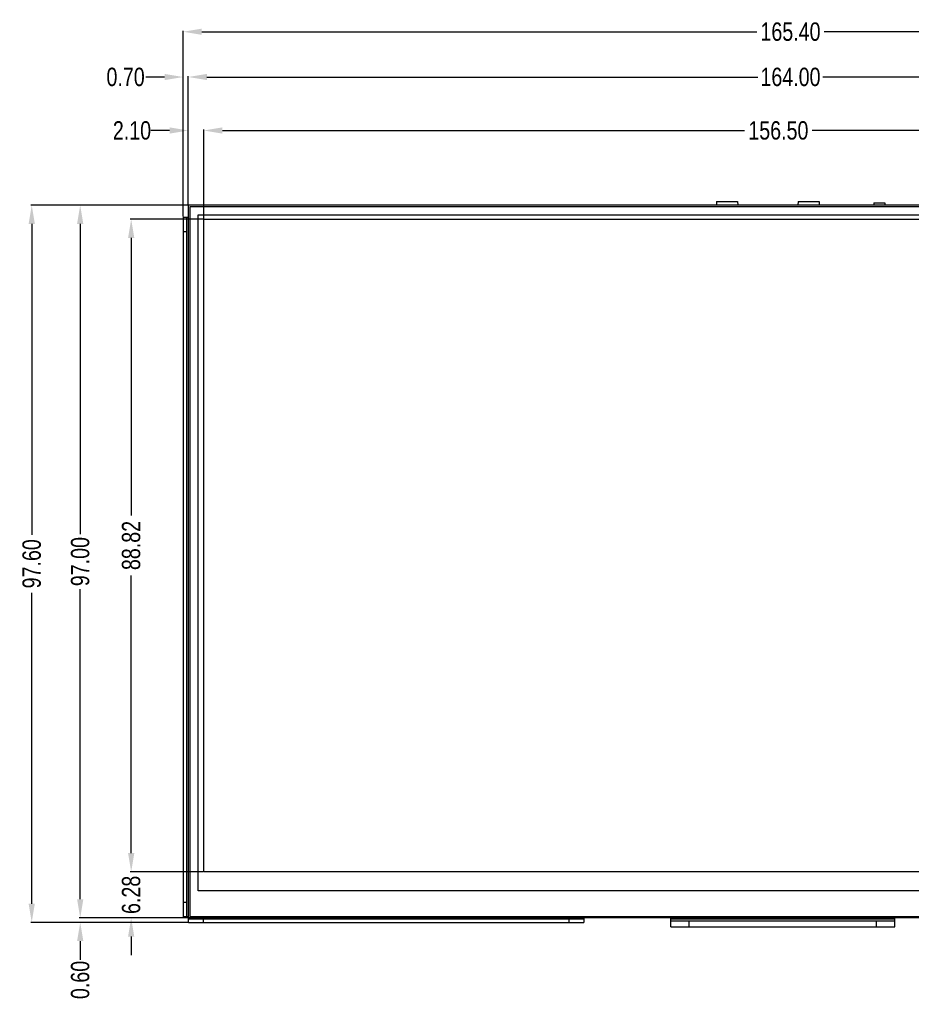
# Model space of a CAD drawing. Header units: millimetres. Extents: x 718 to 1157, y -195 to -52.
# Tile 1 of 156: x 718 to 839, y -191 to -57. Entities that reach past the tile are written whole.
import ezdxf

# ---------------------------------------------------------------- set-up
doc = ezdxf.new("R2010")
doc.units = ezdxf.units.MM
doc.header["$LTSCALE"] = 1.21
doc.header["$MEASUREMENT"] = 0
doc.header["$PDMODE"] = 3
doc.header["$PDSIZE"] = 0.3125
doc.layers.get('0').update_dxf_attribs({"linetype": 'CONTINUOUS'})
doc.layers.get('DEFPOINTS').update_dxf_attribs({"linetype": 'CONTINUOUS'})
doc.layers.add('Dim', color=3, linetype='CONTINUOUS', lineweight=25)
doc.styles.get("Standard").update_dxf_attribs({"font": 'txt', "width": 0.8})
doc.dimstyles.get("Standard").update_dxf_attribs({"dimtxt": 0.15625, "dimasz": 0.1875, "dimexe": 0.125, "dimexo": 0.0625, "dimgap": 0.09, "dimtad": 0, "dimtih": 1, "dimtoh": 1, "dimzin": 4, "dimdsep": 46, "dimtxsty": 'Standard', "dimblk": '_FILLED', "dimblk1": '_FILLED', "dimblk2": '_FILLED', "dimcen": 0.09, "dimazin": 1, "dimtp": 0.01, "dimtm": 0.01, "dimtfac": 1, "dimtofl": 0, "dimtmove": 0, "dimatfit": 3, "dimldrblk": '_FILLED', "dimfxl": 1, "dimtolj": 1, "dimtzin": 4, "dimarcsym": 0})

# ---------------------------------------------------------------- blocks, each defined once
blk = doc.blocks.new('_FILLED')
at = {"color": 0, "linetype": 'ByBlock'}
blk.add_solid([(0, 0), (-1, 0.167), (-1, -0.167)], dxfattribs=at)
blk = doc.blocks.new('*D116')
at = {"layer": 'DEFPOINTS', "color": 0}
for p in [(899.25, -72.17), (742.75, -84.24), (899.25, -84.24)]:
    blk.add_point(p, dxfattribs=at)
at = {"layer": 'Dim', "color": 0, "lineweight": -2}
for p, q in [((742.75, -84.18), (742.75, -72.04)), ((745.29, -72.17), (816.41, -72.17)), ((896.71, -72.17), (825.59, -72.17)), ((899.25, -84.18), (899.25, -72.04))]:
    blk.add_line(p, q, dxfattribs=at)
at = {"layer": 'Dim', "color": 0, "lineweight": -2, "xscale": 2.54, "yscale": 2.54, "zscale": 2.54, "rotation": 180}
blk.add_blockref('_FILLED', (742.75, -72.17), dxfattribs=at)
at = {"layer": 'Dim', "color": 0, "lineweight": -2, "xscale": 2.54, "yscale": 2.54, "zscale": 2.54}
blk.add_blockref('_FILLED', (899.25, -72.17), dxfattribs=at)
at = {"layer": 'Dim', "color": 0, "insert": (821, -72.17), "char_height": 2.5, "attachment_point": 5}
blk.add_mtext('\\A1;156.50', dxfattribs=at)
blk = doc.blocks.new('*D117')
at = {"layer": 'DEFPOINTS', "color": 0}
for p in [(742.75, -84.24), (732.87, -173.06), (742.75, -173.06)]:
    blk.add_point(p, dxfattribs=at)
at = {"layer": 'Dim', "color": 0, "lineweight": -2}
for p, q in [((742.68, -84.24), (732.74, -84.24)), ((732.87, -86.78), (732.87, -124.56)), ((732.87, -170.52), (732.87, -132.74)), ((742.68, -173.06), (732.74, -173.06))]:
    blk.add_line(p, q, dxfattribs=at)
at = {"layer": 'Dim', "color": 0, "lineweight": -2, "xscale": 2.54, "yscale": 2.54, "zscale": 2.54}
for p, rotation in [((732.87, -84.24), 90), ((732.87, -173.06), 270)]:
    blk.add_blockref('_FILLED', p, dxfattribs=dict(at, rotation=rotation))
at = {"layer": 'Dim', "color": 0, "insert": (732.87, -128.65), "char_height": 2.5, "attachment_point": 5, "rotation": 90}
blk.add_mtext('\\A1;88.82', dxfattribs=at)
blk = doc.blocks.new('*D118')
at = {"layer": 'DEFPOINTS', "color": 0}
for p in [(904.65, -64.89), (740.65, -82.34), (904.65, -82.34)]:
    blk.add_point(p, dxfattribs=at)
at = {"layer": 'Dim', "color": 0, "lineweight": -2}
for p, q in [((740.65, -82.28), (740.65, -64.77)), ((743.19, -64.89), (818.22, -64.89)), ((902.11, -64.89), (827.07, -64.89)), ((904.65, -82.28), (904.65, -64.77))]:
    blk.add_line(p, q, dxfattribs=at)
at = {"layer": 'Dim', "color": 0, "lineweight": -2, "xscale": 2.54, "yscale": 2.54, "zscale": 2.54, "rotation": 180}
blk.add_blockref('_FILLED', (740.65, -64.89), dxfattribs=at)
at = {"layer": 'Dim', "color": 0, "lineweight": -2, "xscale": 2.54, "yscale": 2.54, "zscale": 2.54}
blk.add_blockref('_FILLED', (904.65, -64.89), dxfattribs=at)
at = {"layer": 'Dim', "color": 0, "insert": (822.65, -64.89), "char_height": 2.5, "attachment_point": 5}
blk.add_mtext('\\A1;164.00', dxfattribs=at)
blk = doc.blocks.new('*D119')
at = {"layer": 'DEFPOINTS', "color": 0}
for p in [(905.35, -58.73), (739.95, -83.94), (905.35, -83.94)]:
    blk.add_point(p, dxfattribs=at)
at = {"layer": 'Dim', "color": 0, "lineweight": -2}
for p, q in [((739.95, -83.88), (739.95, -58.6)), ((742.49, -58.73), (818.06, -58.73)), ((902.81, -58.73), (827.24, -58.73)), ((905.35, -83.88), (905.35, -58.6))]:
    blk.add_line(p, q, dxfattribs=at)
at = {"layer": 'Dim', "color": 0, "lineweight": -2, "xscale": 2.54, "yscale": 2.54, "zscale": 2.54, "rotation": 180}
blk.add_blockref('_FILLED', (739.95, -58.73), dxfattribs=at)
at = {"layer": 'Dim', "color": 0, "lineweight": -2, "xscale": 2.54, "yscale": 2.54, "zscale": 2.54}
blk.add_blockref('_FILLED', (905.35, -58.73), dxfattribs=at)
at = {"layer": 'Dim', "color": 0, "insert": (822.65, -58.73), "char_height": 2.5, "attachment_point": 5}
blk.add_mtext('\\A1;165.40', dxfattribs=at)
blk = doc.blocks.new('*D120')
at = {"layer": 'DEFPOINTS', "color": 0}
for p in [(740.65, -72.17), (740.65, -72.17), (742.75, -72.17)]:
    blk.add_point(p, dxfattribs=at)
at = {"layer": 'Dim', "color": 0, "lineweight": -2}
for p, q in [((738.11, -72.17), (735.57, -72.17)), ((740.65, -72.1), (740.65, -72.04)), ((742.75, -72.1), (742.75, -72.04)), ((745.29, -72.17), (747.83, -72.17))]:
    blk.add_line(p, q, dxfattribs=at)
at = {"layer": 'Dim', "color": 0, "lineweight": -2, "xscale": 2.54, "yscale": 2.54, "zscale": 2.54}
blk.add_blockref('_FILLED', (740.65, -72.17), dxfattribs=at)
at = {"layer": 'Dim', "color": 0, "lineweight": -2, "xscale": 2.54, "yscale": 2.54, "zscale": 2.54, "rotation": 180}
blk.add_blockref('_FILLED', (742.75, -72.17), dxfattribs=at)
at = {"layer": 'Dim', "color": 0, "insert": (732.98, -72.17), "char_height": 2.5, "attachment_point": 5}
blk.add_mtext('\\A1;2.10', dxfattribs=at)
blk = doc.blocks.new('*D121')
at = {"layer": 'DEFPOINTS', "color": 0}
for p in [(739.95, -64.89), (739.95, -64.89), (740.65, -64.89)]:
    blk.add_point(p, dxfattribs=at)
at = {"layer": 'Dim', "color": 0, "lineweight": -2}
for p, q in [((737.41, -64.89), (734.87, -64.89)), ((739.95, -64.83), (739.95, -64.77)), ((740.65, -64.83), (740.65, -64.77)), ((743.19, -64.89), (745.73, -64.89))]:
    blk.add_line(p, q, dxfattribs=at)
at = {"layer": 'Dim', "color": 0, "lineweight": -2, "xscale": 2.54, "yscale": 2.54, "zscale": 2.54}
blk.add_blockref('_FILLED', (739.95, -64.89), dxfattribs=at)
at = {"layer": 'Dim', "color": 0, "lineweight": -2, "xscale": 2.54, "yscale": 2.54, "zscale": 2.54, "rotation": 180}
blk.add_blockref('_FILLED', (740.65, -64.89), dxfattribs=at)
at = {"layer": 'Dim', "color": 0, "insert": (732.11, -64.89), "char_height": 2.5, "attachment_point": 5}
blk.add_mtext('\\A1;0.70', dxfattribs=at)
blk = doc.blocks.new('*D122')
at = {"layer": 'DEFPOINTS', "color": 0}
for p in [(740.65, -82.34), (725.93, -179.34), (740.65, -179.34)]:
    blk.add_point(p, dxfattribs=at)
at = {"layer": 'Dim', "color": 0, "lineweight": -2}
for p, q in [((740.58, -82.34), (725.8, -82.34)), ((725.93, -84.88), (725.93, -127.09)), ((725.93, -176.8), (725.93, -134.6)), ((740.58, -179.34), (725.8, -179.34))]:
    blk.add_line(p, q, dxfattribs=at)
at = {"layer": 'Dim', "color": 0, "lineweight": -2, "xscale": 2.54, "yscale": 2.54, "zscale": 2.54}
for p, rotation in [((725.93, -82.34), 90), ((725.93, -179.34), 270)]:
    blk.add_blockref('_FILLED', p, dxfattribs=dict(at, rotation=rotation))
at = {"layer": 'Dim', "color": 0, "insert": (725.93, -130.84), "char_height": 2.5, "attachment_point": 5, "rotation": 90}
blk.add_mtext('\\A1;97.00', dxfattribs=at)
blk = doc.blocks.new('*D123')
at = {"layer": 'DEFPOINTS', "color": 0}
for p in [(719.33, -82.34), (740.7, -82.34), (740.7, -179.94)]:
    blk.add_point(p, dxfattribs=at)
at = {"layer": 'Dim', "color": 0, "lineweight": -2}
for p, q in [((740.63, -82.34), (719.2, -82.34)), ((719.33, -84.88), (719.33, -127.22)), ((719.33, -177.4), (719.33, -135.07)), ((740.63, -179.94), (719.2, -179.94))]:
    blk.add_line(p, q, dxfattribs=at)
at = {"layer": 'Dim', "color": 0, "lineweight": -2, "xscale": 2.54, "yscale": 2.54, "zscale": 2.54}
for p, rotation in [((719.33, -82.34), 90), ((719.33, -179.94), 270)]:
    blk.add_blockref('_FILLED', p, dxfattribs=dict(at, rotation=rotation))
at = {"layer": 'Dim', "color": 0, "insert": (719.33, -131.14), "char_height": 2.5, "attachment_point": 5, "rotation": 90}
blk.add_mtext('\\A1;97.60', dxfattribs=at)
blk = doc.blocks.new('*D124')
at = {"layer": 'DEFPOINTS', "color": 0}
for p in [(732.87, -173.06), (732.87, -179.34), (732.87, -179.34)]:
    blk.add_point(p, dxfattribs=at)
at = {"layer": 'Dim', "color": 0, "lineweight": -2}
for p, q in [((732.87, -170.52), (732.87, -167.98)), ((732.81, -173.06), (732.74, -173.06)), ((732.81, -179.34), (732.74, -179.34)), ((732.87, -181.88), (732.87, -184.42))]:
    blk.add_line(p, q, dxfattribs=at)
at = {"layer": 'Dim', "color": 0, "lineweight": -2, "xscale": 2.54, "yscale": 2.54, "zscale": 2.54}
for p, rotation in [((732.87, -173.06), 270), ((732.87, -179.34), 90)]:
    blk.add_blockref('_FILLED', p, dxfattribs=dict(at, rotation=rotation))
at = {"layer": 'Dim', "color": 0, "insert": (732.87, -176.2), "char_height": 2.5, "attachment_point": 5, "rotation": 90}
blk.add_mtext('\\A1;6.28', dxfattribs=at)
blk = doc.blocks.new('*D125')
at = {"layer": 'DEFPOINTS', "color": 0}
for p in [(728.99, -179.34), (725.93, -179.94), (728.99, -179.94)]:
    blk.add_point(p, dxfattribs=at)
at = {"layer": 'Dim', "color": 0, "lineweight": -2}
for p, q in [((725.93, -176.8), (725.93, -174.26)), ((728.93, -179.34), (725.8, -179.34)), ((728.93, -179.94), (725.8, -179.94)), ((725.93, -182.48), (725.93, -185.02))]:
    blk.add_line(p, q, dxfattribs=at)
at = {"layer": 'Dim', "color": 0, "lineweight": -2, "xscale": 2.54, "yscale": 2.54, "zscale": 2.54}
for p, rotation in [((725.93, -179.34), 270), ((725.93, -179.94), 90)]:
    blk.add_blockref('_FILLED', p, dxfattribs=dict(at, rotation=rotation))
at = {"layer": 'Dim', "color": 0, "insert": (725.93, -187.78), "char_height": 2.5, "attachment_point": 5, "rotation": 90}
blk.add_mtext('\\A1;0.60', dxfattribs=at)

msp = doc.modelspace()

# ---------------------------------------------------------------- linework, layer by layer
at = {"color": 7, "linetype": 'Continuous'}
for p, q in [((740.646, -82.344), (740.646, -179.344)), ((904.646, -82.344), (740.646, -82.344)), ((740.846, -82.544), (740.846, -179.144)), ((904.446, -82.544), (740.846, -82.544)), ((812.576, -81.837), (812.558, -82.344)), ((812.576, -81.837), (815.45, -81.837)), ((815.45, -81.837), (815.468, -82.344)), ((823.676, -81.837), (823.658, -82.344)), ((823.676, -81.837), (826.55, -81.837)), ((826.55, -81.837), (826.568, -82.344)), ((834.007, -81.995), (834.007, -82.344)), ((834.007, -81.995), (835.507, -81.995)), ((835.507, -81.995), (835.507, -82.344)), ((739.946, -83.944), (739.946, -179.194)), ((739.946, -83.944), (740.646, -83.944)), ((740.446, -179.194), (740.446, -83.944)), ((741.974, -175.631), (741.974, -83.631)), ((741.974, -83.631), (901.717, -83.631)), ((742.746, -173.064), (742.746, -84.244)), ((742.746, -84.244), (899.246, -84.244)), ((740.446, -85.944), (739.946, -85.944)), ((899.246, -173.064), (742.746, -173.064)), ((901.717, -175.631), (741.974, -175.631)), ((739.946, -177.194), (740.446, -177.194)), ((740.646, -179.194), (739.946, -179.194)), ((904.646, -179.344), (740.646, -179.344)), ((740.696, -179.944), (740.696, -179.344)), ((740.696, -179.444), (794.496, -179.444)), ((740.846, -179.144), (904.446, -179.144)), ((742.696, -179.444), (742.696, -179.944)), ((792.496, -179.944), (792.496, -179.444)), ((794.496, -179.344), (794.496, -179.944)), ((806.346, -180.555), (806.346, -179.344)), ((836.846, -179.511), (806.346, -179.511)), ((836.846, -180.555), (836.846, -179.344)), ((740.696, -179.944), (794.496, -179.944)), ((806.346, -179.749), (836.846, -179.749)), ((806.346, -180.555), (836.846, -180.555)), ((808.846, -180.555), (808.846, -179.749)), ((834.346, -180.555), (834.346, -179.749))]:
    msp.add_line(p, q, dxfattribs=at)

# ---------------------------------------------------------------- dimensions: what is measured, and where the dimension line sits
at = {"layer": 'Dim'}
for base, p1, p2, picture, middle in [((905.346, -58.729), (739.946, -83.944), (905.346, -83.944), '*D119', (822.646, -58.729)), ((739.946, -64.894), (740.646, -64.894), (739.946, -64.894), '*D121', (732.109, -64.894)), ((904.646, -64.894), (740.646, -82.344), (904.646, -82.344), '*D118', (822.646, -64.894)), ((740.646, -72.166), (742.746, -72.166), (740.646, -72.166), '*D120', (732.976, -72.166)), ((899.246, -72.166), (742.746, -84.244), (899.246, -84.244), '*D116', (820.996, -72.166))]:
    dim = msp.add_linear_dim(base=base, p1=p1, p2=p2, dimstyle='Standard', override={"dimtxt": 2.5, "dimasz": 2.54, "dimtih": 0, "dimtoh": 0, "dimzin": 0, "dimcen": 0.198, "dimadec": 0, "dimazin": 0, "dimtp": 0, "dimtm": 0, "dimtzin": 0}, dxfattribs=at)
    dim.commit()
    dim.dimension.update_dxf_attribs({"geometry": picture, "text_midpoint": middle})
for base, p1, p2, picture, middle in [((719.329, -82.344), (740.696, -179.944), (740.696, -82.344), '*D123', (719.329, -131.144)), ((725.925, -179.344), (740.646, -82.344), (740.646, -179.344), '*D122', (725.925, -130.844)), ((732.868, -173.064), (742.746, -84.244), (742.746, -173.064), '*D117', (732.868, -128.654)), ((732.868, -179.344), (732.868, -173.064), (732.868, -179.344), '*D124', (732.868, -176.204)), ((725.925, -179.944), (728.992, -179.344), (728.992, -179.944), '*D125', (725.925, -187.78))]:
    dim = msp.add_linear_dim(base=base, p1=p1, p2=p2, angle=90, dimstyle='Standard', override={"dimtxt": 2.5, "dimasz": 2.54, "dimtih": 0, "dimtoh": 0, "dimzin": 0, "dimcen": 0.198, "dimadec": 0, "dimazin": 0, "dimtp": 0, "dimtm": 0, "dimtzin": 0}, dxfattribs=at)
    dim.commit()
    dim.dimension.update_dxf_attribs({"geometry": picture, "text_midpoint": middle})

doc.saveas('drawing.dxf')
